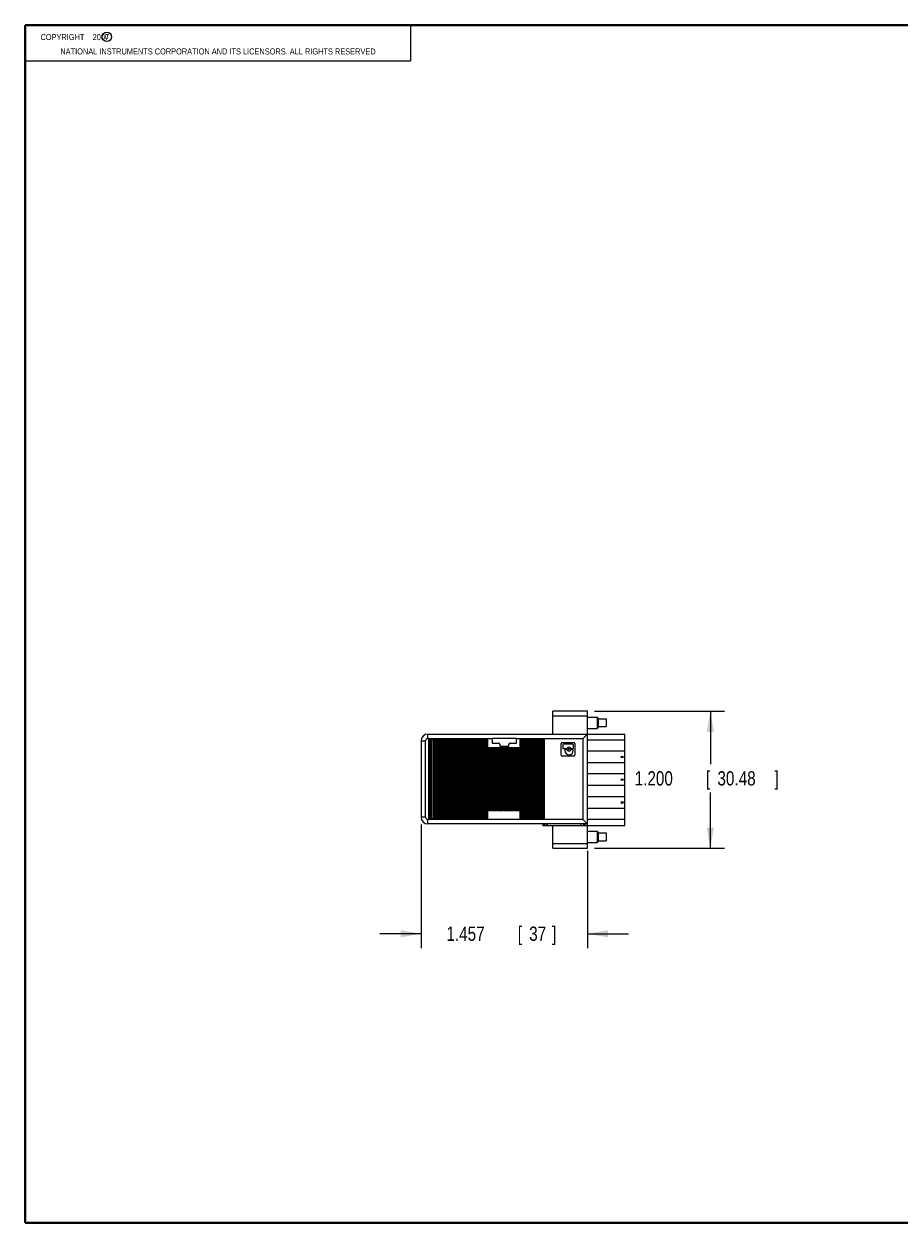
# Model space of a CAD drawing. Header units: inches. Extents: x 0.2 to 16.8, y 0.1 to 10.8.
# Tile 1 of 10: x 0.2 to 7.9, y 0.2 to 10.8. Entities that reach past the tile are written whole.
import ezdxf

# ---------------------------------------------------------------- set-up
doc = ezdxf.new("R2010")
doc.units = ezdxf.units.IN
doc.header["$LTSCALE"] = 0.935
doc.header["$MEASUREMENT"] = 0
doc.layers.get('0').update_dxf_attribs({"linetype": 'CONTINUOUS'})
doc.layers.add('DIMENSIONS', color=7, linetype='CONTINUOUS')
doc.styles.get("Standard").update_dxf_attribs({"font": 'txt', "width": 0.8})
doc.dimstyles.new('DIMSTYLE_1', dxfattribs={"dimtxt": 0.125, "dimasz": 0.18, "dimexe": 0.18, "dimexo": 0.0625, "dimgap": 0.09, "dimtad": 0, "dimtih": 1, "dimtoh": 1, "dimdec": 3, "dimzin": 4, "dimdsep": 46, "dimtxsty": 'STANDARD', "dimblk": '_FILLED', "dimblk1": '_FILLED', "dimblk2": '_FILLED', "dimcen": 0.09, "dimadec": 0, "dimazin": 0, "dimtp": 0.01, "dimtm": 0.01, "dimtfac": 1, "dimtdec": 3, "dimtofl": 0, "dimtmove": 0, "dimatfit": 3, "dimldrblk": '_FILLED', "dimfxl": 1, "dimtolj": 1, "dimtzin": 4, "dimarcsym": 0})

# ---------------------------------------------------------------- blocks, each defined once
blk = doc.blocks.new('_FILLED')
at = {"color": 0, "linetype": 'BYBLOCK'}
blk.add_solid([(0, 0), (-1, 0.174), (-1, -0.174)], dxfattribs=at)
blk = doc.blocks.new('*D0')
at = {"layer": 'DIMENSIONS', "color": 2, "linetype": 'CONTINUOUS'}
for p, q in [((5.237, 4.743), (6.377, 4.743)), ((6.252, 4.743), (6.252, 4.281)), ((6.252, 3.543), (6.252, 4.031)), ((5.237, 3.543), (6.377, 3.543))]:
    blk.add_line(p, q, dxfattribs=at)
at = {"layer": 'DIMENSIONS', "color": 2, "linetype": 'CONTINUOUS', "xscale": 0.18, "yscale": 0.18, "zscale": 0.18}
for p, rotation in [((6.252, 4.743), 90), ((6.252, 3.543), 270)]:
    blk.add_blockref('_FILLED', p, dxfattribs=dict(at, rotation=rotation))
at = {"layer": 'DIMENSIONS', "color": 2, "linetype": 'CONTINUOUS', "width": 0.8}
for s, p in [('1.200', (5.589, 4.093)), ('[', (6.214, 4.093)), ('30.48', (6.314, 4.093)), (']', (6.814, 4.093))]:
    blk.add_text(s, height=0.125, dxfattribs=at).set_placement(p)
blk = doc.blocks.new('*D1')
at = {"layer": 'DIMENSIONS', "color": 2, "linetype": 'CONTINUOUS'}
for p, q in [((3.718, 3.752), (3.718, 2.668)), ((5.175, 3.52), (5.175, 2.668)), ((3.718, 2.793), (3.358, 2.793)), ((5.175, 2.793), (5.535, 2.793))]:
    blk.add_line(p, q, dxfattribs=at)
at = {"layer": 'DIMENSIONS', "color": 2, "linetype": 'CONTINUOUS', "xscale": 0.18, "yscale": 0.18, "zscale": 0.18}
blk.add_blockref('_FILLED', (3.718, 2.793), dxfattribs=at)
at = {"layer": 'DIMENSIONS', "color": 2, "linetype": 'CONTINUOUS', "xscale": 0.18, "yscale": 0.18, "zscale": 0.18, "rotation": 180}
blk.add_blockref('_FILLED', (5.175, 2.793), dxfattribs=at)
at = {"layer": 'DIMENSIONS', "color": 2, "linetype": 'CONTINUOUS', "width": 0.8}
for s, p in [('1.457', (3.94, 2.731)), ('[', (4.565, 2.731)), ('37', (4.665, 2.731)), (']', (4.865, 2.731))]:
    blk.add_text(s, height=0.125, dxfattribs=at).set_placement(p)

msp = doc.modelspace()

# ---------------------------------------------------------------- linework, layer by layer
at = {"color": 2, "linetype": 'CONTINUOUS'}
for p, q in [((0.25, 10.7586), (3.625, 10.7586)), ((0.25, 10.7586), (0.25, 10.4456)), ((0.25, 10.7586), (3.625, 10.7586)), ((0.25, 10.7586), (0.25, 10.4456)), ((3.625, 10.7586), (3.625, 10.4456)), ((3.625, 10.7586), (3.625, 10.4456)), ((0.25, 10.4456), (3.625, 10.4456)), ((0.25, 10.4456), (3.625, 10.4456))]:
    msp.add_line(p, q, dxfattribs=at)
at = {"color": 7, "linetype": 'CONTINUOUS'}
for p, q in [((4.8717, 4.5432), (4.8717, 4.7432)), ((5.1748, 4.7432), (4.8717, 4.7432)), ((5.1748, 3.5432), (5.1748, 4.7432)), ((4.8717, 4.7038), (5.1748, 4.7038)), ((5.1748, 4.6924), (5.2595, 4.6924)), ((5.2595, 4.6924), (5.2595, 4.5939)), ((5.2733, 4.6776), (5.2595, 4.6924)), ((5.2733, 4.6776), (5.3402, 4.6776)), ((5.2733, 4.6087), (5.2733, 4.6776)), ((5.3402, 4.6776), (5.3402, 4.6087)), ((3.7772, 4.5038), (3.7772, 4.5432)), ((3.7772, 4.5432), (5.5016, 4.5432)), ((5.1748, 4.5939), (5.2595, 4.5939)), ((5.2733, 4.6087), (5.2595, 4.5939)), ((5.2733, 4.6087), (5.3402, 4.6087)), ((5.5016, 3.7432), (5.5016, 4.5432)), ((3.7181, 4.4841), (3.7181, 3.8148)), ((3.7181, 4.4841), (3.7575, 4.4841)), ((3.7575, 3.8148), (3.7575, 4.4841)), ((3.7772, 4.5038), (4.3402, 4.5038)), ((3.7832, 4.4959), (3.7832, 3.803)), ((3.7832, 4.4959), (3.8066, 4.4959)), ((3.7949, 3.803), (3.7949, 4.4959)), ((3.8066, 3.803), (3.8066, 4.4959)), ((3.8107, 4.4959), (3.8107, 3.803)), ((3.8107, 4.4959), (3.8342, 4.4959)), ((3.8225, 4.4959), (3.8225, 3.803)), ((3.8342, 3.803), (3.8342, 4.4959)), ((3.8383, 4.4959), (3.8383, 3.803)), ((3.8383, 4.4959), (3.8618, 4.4959)), ((3.85, 3.803), (3.85, 4.4959)), ((3.8618, 3.803), (3.8618, 4.4959)), ((3.8658, 4.4959), (3.8658, 3.803)), ((3.8658, 4.4959), (3.8893, 4.4959)), ((3.8776, 3.803), (3.8776, 4.4959)), ((3.8893, 3.803), (3.8893, 4.4959)), ((3.8934, 4.4959), (3.8934, 3.803)), ((3.8934, 4.4959), (3.9169, 4.4959)), ((3.9051, 3.803), (3.9051, 4.4959)), ((3.9169, 3.803), (3.9169, 4.4959)), ((3.921, 4.4959), (3.921, 3.803)), ((3.921, 4.4959), (3.9444, 4.4959)), ((3.9327, 4.4959), (3.9327, 3.803)), ((3.9444, 3.803), (3.9444, 4.4959)), ((3.9485, 4.4959), (3.9485, 3.803)), ((3.9485, 4.4959), (3.972, 4.4959)), ((3.9603, 3.803), (3.9603, 4.4959)), ((3.972, 3.803), (3.972, 4.4959)), ((3.9761, 4.4959), (3.9761, 3.803)), ((3.9761, 4.4959), (3.9996, 4.4959)), ((3.9878, 3.803), (3.9878, 4.4959)), ((3.9996, 3.803), (3.9996, 4.4959)), ((4.0036, 4.4959), (4.0036, 3.803)), ((4.0036, 4.4959), (4.0271, 4.4959)), ((4.0154, 4.4959), (4.0154, 3.803)), ((4.0271, 3.803), (4.0271, 4.4959)), ((4.0312, 4.4959), (4.0312, 3.803)), ((4.0312, 4.4959), (4.0547, 4.4959)), ((4.0429, 3.803), (4.0429, 4.4959)), ((4.0547, 3.803), (4.0547, 4.4959)), ((4.0588, 4.4959), (4.0588, 3.803)), ((4.0588, 4.4959), (4.0822, 4.4959)), ((4.0705, 4.4959), (4.0705, 3.803)), ((4.0822, 3.803), (4.0822, 4.4959)), ((4.0863, 4.4959), (4.0863, 3.803)), ((4.0863, 4.4959), (4.1098, 4.4959)), ((4.0981, 4.4959), (4.0981, 3.803)), ((4.1098, 3.803), (4.1098, 4.4959)), ((4.1139, 4.4959), (4.1139, 3.803)), ((4.1139, 4.4959), (4.1374, 4.4959)), ((4.1256, 4.4959), (4.1256, 3.803)), ((4.1374, 3.803), (4.1374, 4.4959)), ((4.1414, 4.4959), (4.1414, 3.803)), ((4.1414, 4.4959), (4.1649, 4.4959)), ((4.1532, 4.4959), (4.1532, 3.803)), ((4.1649, 3.803), (4.1649, 4.4959)), ((4.169, 4.4959), (4.169, 3.803)), ((4.169, 4.4959), (4.1925, 4.4959)), ((4.1807, 4.4959), (4.1807, 3.803)), ((4.1925, 3.803), (4.1925, 4.4959)), ((4.1966, 4.4959), (4.1966, 3.803)), ((4.1966, 4.4959), (4.22, 4.4959)), ((4.2083, 3.803), (4.2083, 4.4959)), ((4.22, 3.803), (4.22, 4.4959)), ((4.2241, 4.4959), (4.2241, 3.803)), ((4.2241, 4.4959), (4.2476, 4.4959)), ((4.2359, 4.4959), (4.2359, 3.803)), ((4.2476, 3.803), (4.2476, 4.4959)), ((4.2517, 4.4959), (4.2517, 3.803)), ((4.2517, 4.4959), (4.2751, 4.4959)), ((4.2634, 3.803), (4.2634, 4.4959)), ((4.2751, 3.803), (4.2751, 4.4959)), ((4.2792, 4.4959), (4.2792, 3.803)), ((4.2792, 4.4959), (4.3027, 4.4959)), ((4.291, 4.4959), (4.291, 3.803)), ((4.3027, 3.803), (4.3027, 4.4959)), ((4.3068, 4.425), (4.3068, 3.8739)), ((4.3068, 4.425), (4.3303, 4.425)), ((4.3185, 3.8739), (4.3185, 4.425)), ((4.3303, 3.8739), (4.3303, 4.425)), ((4.3344, 4.425), (4.3344, 3.8739)), ((4.3344, 4.425), (4.3578, 4.425)), ((4.3402, 4.5077), (4.3402, 4.4644)), ((4.3402, 4.5077), (4.5528, 4.5077)), ((4.3402, 4.4644), (4.3953, 4.4644)), ((4.3461, 3.8739), (4.3461, 4.425)), ((4.3578, 3.8739), (4.3578, 4.425)), ((4.3619, 4.425), (4.3619, 3.8739)), ((4.3619, 4.425), (4.3854, 4.425)), ((4.3736, 4.425), (4.3736, 3.8739)), ((4.3854, 3.8739), (4.3854, 4.425)), ((4.3895, 4.425), (4.3895, 3.8739)), ((4.3895, 4.425), (4.4129, 4.425)), ((4.4012, 3.8739), (4.4012, 4.425)), ((4.4071, 4.4526), (4.4071, 4.4369)), ((4.4071, 4.4369), (4.4859, 4.4369)), ((4.4129, 3.8739), (4.4129, 4.425)), ((4.417, 4.425), (4.417, 3.8739)), ((4.417, 4.425), (4.4405, 4.425)), ((4.4288, 4.425), (4.4288, 3.8739)), ((4.4405, 3.8739), (4.4405, 4.425)), ((4.4446, 4.425), (4.4446, 3.8739)), ((4.4446, 4.425), (4.4681, 4.425)), ((4.4563, 3.8739), (4.4563, 4.425)), ((4.4681, 3.8739), (4.4681, 4.425)), ((4.4721, 4.425), (4.4721, 3.8739)), ((4.4721, 4.425), (4.4956, 4.425)), ((4.4839, 4.425), (4.4839, 3.8739)), ((4.4859, 4.4369), (4.4859, 4.4526)), ((4.4956, 3.8739), (4.4956, 4.425)), ((4.4977, 4.4644), (4.5528, 4.4644)), ((4.4997, 4.425), (4.4997, 3.8739)), ((4.4997, 4.425), (4.5232, 4.425)), ((4.5114, 3.8739), (4.5114, 4.425)), ((4.5232, 3.8739), (4.5232, 4.425)), ((4.5273, 4.425), (4.5273, 3.8739)), ((4.5273, 4.425), (4.5507, 4.425)), ((4.539, 3.8739), (4.539, 4.425)), ((4.5507, 3.8739), (4.5507, 4.425)), ((4.5528, 4.4644), (4.5528, 4.5077)), ((4.5528, 4.5038), (5.1355, 4.5038)), ((4.5548, 4.425), (4.5548, 3.8739)), ((4.5548, 4.425), (4.5783, 4.425)), ((4.5666, 3.8739), (4.5666, 4.425)), ((4.5783, 3.8739), (4.5783, 4.425)), ((4.5824, 4.4959), (4.5824, 3.803)), ((4.5824, 4.4959), (4.6059, 4.4959)), ((4.5941, 4.4959), (4.5941, 3.803)), ((4.6059, 3.803), (4.6059, 4.4959)), ((4.6099, 4.4959), (4.6099, 3.803)), ((4.6099, 4.4959), (4.6334, 4.4959)), ((4.6217, 4.4959), (4.6217, 3.803)), ((4.6334, 3.803), (4.6334, 4.4959)), ((4.6375, 4.4959), (4.6375, 3.803)), ((4.6375, 4.4959), (4.661, 4.4959)), ((4.6492, 3.803), (4.6492, 4.4959)), ((4.661, 3.803), (4.661, 4.4959)), ((4.6651, 4.4959), (4.6651, 3.803)), ((4.6651, 4.4959), (4.6885, 4.4959)), ((4.6768, 4.4959), (4.6768, 3.803)), ((4.6885, 3.803), (4.6885, 4.4959)), ((4.6926, 4.4959), (4.6926, 3.803)), ((4.6926, 4.4959), (4.7161, 4.4959)), ((4.7044, 3.803), (4.7044, 4.4959)), ((4.7161, 3.803), (4.7161, 4.4959)), ((4.7202, 4.4959), (4.7202, 3.803)), ((4.7202, 4.4959), (4.7437, 4.4959)), ((4.7319, 3.803), (4.7319, 4.4959)), ((4.7437, 3.803), (4.7437, 4.4959)), ((4.7477, 4.4959), (4.7477, 3.803)), ((4.7477, 4.4959), (4.7712, 4.4959)), ((4.7595, 3.803), (4.7595, 4.4959)), ((4.7712, 3.803), (4.7712, 4.4959)), ((4.7753, 4.4959), (4.7753, 3.803)), ((4.7753, 4.4959), (4.7988, 4.4959)), ((4.787, 3.803), (4.787, 4.4959)), ((4.7988, 3.803), (4.7988, 4.4959)), ((4.9465, 4.3585), (4.9465, 4.4601)), ((4.9548, 4.4684), (5.0563, 4.4684)), ((4.9593, 4.4487), (4.9593, 4.422)), ((5.0456, 4.4549), (4.9655, 4.4549)), ((5.0518, 4.422), (5.0518, 4.4487)), ((5.0646, 4.4601), (5.0646, 4.3585)), ((5.1355, 4.5038), (5.1355, 3.7951)), ((5.1748, 4.4926), (5.5016, 4.4926)), ((5.0563, 4.3502), (4.9548, 4.3502)), ((4.9655, 4.4158), (4.9926, 4.4158)), ((4.9769, 4.4009), (4.9769, 4.4004)), ((4.9926, 4.4071), (4.9831, 4.4071)), ((5.0361, 4.4158), (5.0456, 4.4158)), ((5.0456, 4.4071), (5.0361, 4.4071)), ((5.0518, 4.4004), (5.0518, 4.4009)), ((5.5016, 4.3937), (5.1748, 4.3937)), ((5.4721, 4.3511), (5.5016, 4.3432)), ((5.4721, 4.3511), (5.4721, 4.3352)), ((5.5016, 4.3432), (5.4721, 4.3352)), ((5.5016, 4.2926), (5.1748, 4.2926)), ((5.5016, 4.1937), (5.1748, 4.1937)), ((5.4721, 4.1511), (5.5016, 4.1432)), ((5.4721, 4.1511), (5.4721, 4.1352)), ((5.5016, 4.1432), (5.4721, 4.1352)), ((5.5016, 4.0926), (5.1748, 4.0926)), ((5.5016, 3.9937), (5.1748, 3.9937)), ((5.5016, 3.8926), (5.1748, 3.8926)), ((5.4721, 3.9511), (5.5016, 3.9432)), ((5.4721, 3.9511), (5.4721, 3.9352)), ((5.5016, 3.9432), (5.4721, 3.9352)), ((3.7575, 3.8148), (3.7181, 3.8148)), ((3.7772, 3.7558), (3.7772, 3.7951)), ((5.1355, 3.7951), (3.7772, 3.7951)), ((3.7832, 3.803), (3.8066, 3.803)), ((3.8107, 3.803), (3.8342, 3.803)), ((3.8383, 3.803), (3.8618, 3.803)), ((3.8658, 3.803), (3.8893, 3.803)), ((3.8934, 3.803), (3.9169, 3.803)), ((3.921, 3.803), (3.9444, 3.803)), ((3.9485, 3.803), (3.972, 3.803)), ((3.9761, 3.803), (3.9996, 3.803)), ((4.0036, 3.803), (4.0271, 3.803)), ((4.0312, 3.803), (4.0547, 3.803)), ((4.0588, 3.803), (4.0822, 3.803)), ((4.0863, 3.803), (4.1098, 3.803)), ((4.1139, 3.803), (4.1374, 3.803)), ((4.1414, 3.803), (4.1649, 3.803)), ((4.169, 3.803), (4.1925, 3.803)), ((4.1966, 3.803), (4.22, 3.803)), ((4.2241, 3.803), (4.2476, 3.803)), ((4.2517, 3.803), (4.2751, 3.803)), ((4.2792, 3.803), (4.3027, 3.803)), ((4.3068, 3.8739), (4.3303, 3.8739)), ((4.3344, 3.8739), (4.3578, 3.8739)), ((4.3619, 3.8739), (4.3854, 3.8739)), ((4.3895, 3.8739), (4.4129, 3.8739)), ((4.417, 3.8739), (4.4405, 3.8739)), ((4.4446, 3.8739), (4.4681, 3.8739)), ((4.4721, 3.8739), (4.4956, 3.8739)), ((4.4997, 3.8739), (4.5232, 3.8739)), ((4.5273, 3.8739), (4.5507, 3.8739)), ((4.5548, 3.8739), (4.5783, 3.8739)), ((4.5824, 3.803), (4.6059, 3.803)), ((4.6099, 3.803), (4.6334, 3.803)), ((4.6375, 3.803), (4.661, 3.803)), ((4.6651, 3.803), (4.6885, 3.803)), ((4.6926, 3.803), (4.7161, 3.803)), ((4.7202, 3.803), (4.7437, 3.803)), ((4.7477, 3.803), (4.7712, 3.803)), ((4.7753, 3.803), (4.7988, 3.803)), ((5.5016, 3.7937), (5.1748, 3.7937)), ((5.1748, 3.7558), (3.7772, 3.7558)), ((4.7851, 3.7558), (4.7851, 3.7432)), ((4.7851, 3.7432), (5.5016, 3.7432)), ((4.7929, 3.7432), (4.7929, 3.7558)), ((4.7969, 3.7558), (4.7969, 3.7432)), ((4.8158, 3.7432), (4.8158, 3.7558)), ((4.8167, 3.7558), (4.8167, 3.7432)), ((4.8246, 3.7432), (4.8246, 3.7558)), ((4.8717, 3.5432), (4.8717, 3.7432)), ((5.117, 3.7558), (5.117, 3.7432)), ((5.1406, 3.7558), (5.1406, 3.7432)), ((5.1551, 3.7432), (5.1551, 3.7558)), ((5.1748, 3.6924), (5.2595, 3.6924)), ((5.2733, 3.6776), (5.2595, 3.6924)), ((5.2595, 3.6924), (5.2595, 3.5939)), ((5.1748, 3.5825), (4.8717, 3.5825)), ((5.1748, 3.5939), (5.2595, 3.5939)), ((5.2733, 3.6087), (5.2595, 3.5939)), ((5.2733, 3.6776), (5.3402, 3.6776)), ((5.2733, 3.6087), (5.2733, 3.6776)), ((5.2733, 3.6087), (5.3402, 3.6087)), ((5.3402, 3.6776), (5.3402, 3.6087)), ((4.8717, 3.5432), (5.1748, 3.5432))]:
    msp.add_line(p, q, dxfattribs=at)
at = {"color": 7, "linetype": 'CONTINUOUS', "const_width": 0.02}
for points in [[(0.25, 10.7586), (0.25, 0.2586)], [(16.75, 10.7586), (0.25, 10.7586)], [(0.25, 0.2586), (16.75, 0.2586)]]:
    msp.add_lwpolyline(points, dxfattribs=at)
at = {"color": 2, "linetype": 'CONTINUOUS'}
msp.add_circle((0.9659, 10.6562), 0.0403, dxfattribs=at)
at = {"color": 7, "linetype": 'CONTINUOUS'}
msp.add_circle((5.0143, 4.4115), 0.00899, dxfattribs=at)
for centre, radius, start, end in [((3.7772, 4.4841), 0.0591, 90, 180), ((3.7772, 4.4841), 0.0197, 90, 180), ((4.3953, 4.4526), 0.0118, 0, 90), ((4.4977, 4.4526), 0.0118, 90, 180), ((4.9548, 4.4601), 0.0083, 90, 180), ((4.9655, 4.4487), 0.00622, 90, 180), ((4.9655, 4.422), 0.00622, 180, 270), ((4.9926, 4.422), 0.00622, 270, 334.11508), ((5.0143, 4.4115), 0.018, 25.88492, 154.11508), ((5.0361, 4.422), 0.00622, 205.88492, 270), ((5.0456, 4.4487), 0.00622, 0, 90), ((5.0456, 4.422), 0.00622, 270, 360), ((5.0563, 4.4601), 0.0083, 0, 90), ((4.9548, 4.3585), 0.0083, 180, 270), ((4.9831, 4.4009), 0.00622, 90, 180), ((5.0143, 4.4004), 0.0374, 180, 360), ((4.9926, 4.4009), 0.00622, 25.88492, 90), ((5.0143, 4.4115), 0.018, 205.88492, 334.11508), ((5.0361, 4.4009), 0.00622, 90, 154.11508), ((5.0456, 4.4009), 0.00622, 0, 90), ((5.0563, 4.3585), 0.0083, 270, 360), ((3.7772, 3.8148), 0.0591, 180, 270), ((3.7772, 3.8148), 0.0197, 180, 270)]:
    msp.add_arc(centre, radius, start, end, dxfattribs=at)
for points in [[(5.1748, 4.5432), (5.1746, 4.5429), (5.1736, 4.542), (5.1714, 4.5397), (5.1675, 4.5358), (5.1619, 4.5302), (5.1546, 4.5229), (5.1456, 4.5139), (5.139, 4.5073), (5.1355, 4.5038)], [(5.1748, 3.7558), (5.1746, 3.756), (5.1736, 3.7569), (5.1714, 3.7592), (5.1675, 3.7631), (5.1619, 3.7687), (5.1546, 3.776), (5.1456, 3.785), (5.139, 3.7916), (5.1355, 3.7951)]]:
    msp.add_open_spline(points, degree=3, knots=[0, 0, 0, 0, 0.0177201, 0.0731704, 0.1713367, 0.31413, 0.5008159, 0.7301571, 1, 1, 1, 1], dxfattribs=at)

# ---------------------------------------------------------------- texts
at = {"color": 2, "linetype": 'CONTINUOUS', "width": 0.8}
for s, p in [('    COPYRIGHT    2007', (0.3125, 10.6275)), ('c', (0.946, 10.6363)), ('NATIONAL INSTRUMENTS CORPORATION AND ITS LICENSORS. ALL RIGHTS RESERVED', (0.5583, 10.5016))]:
    msp.add_text(s, height=0.053, dxfattribs=at).set_placement(p)
at = {"color": 2, "linetype": 'CONTINUOUS', "insert": (0.3125, 10.6805), "char_height": 0.053, "width": 0.8904, "attachment_point": 1}
msp.add_mtext('    COPYRIGHT    2007', dxfattribs=at)

# ---------------------------------------------------------------- dimensions: what is measured, and where the dimension line sits
at = {"layer": 'DIMENSIONS', "color": 2, "linetype": 'CONTINUOUS'}
dim = msp.add_linear_dim(base=(6.2516, 4.7432), p1=(5.2373, 3.5432), p2=(5.2373, 4.7432), angle=90, dimstyle='DIMSTYLE_1', dxfattribs=at)
dim.commit()
dim.dimension.update_dxf_attribs({"geometry": '*D0', "text_midpoint": (6.2516, 4.1559), "dimtype": 160})
dim = msp.add_linear_dim(base=(5.1748, 2.7932), p1=(3.7181, 3.7523), p2=(5.1748, 3.52), dimstyle='DIMSTYLE_1', dxfattribs=at)
dim.commit()
dim.dimension.update_dxf_attribs({"geometry": '*D1', "text_midpoint": (4.4523, 2.7932), "dimtype": 160})

doc.saveas('drawing.dxf')
